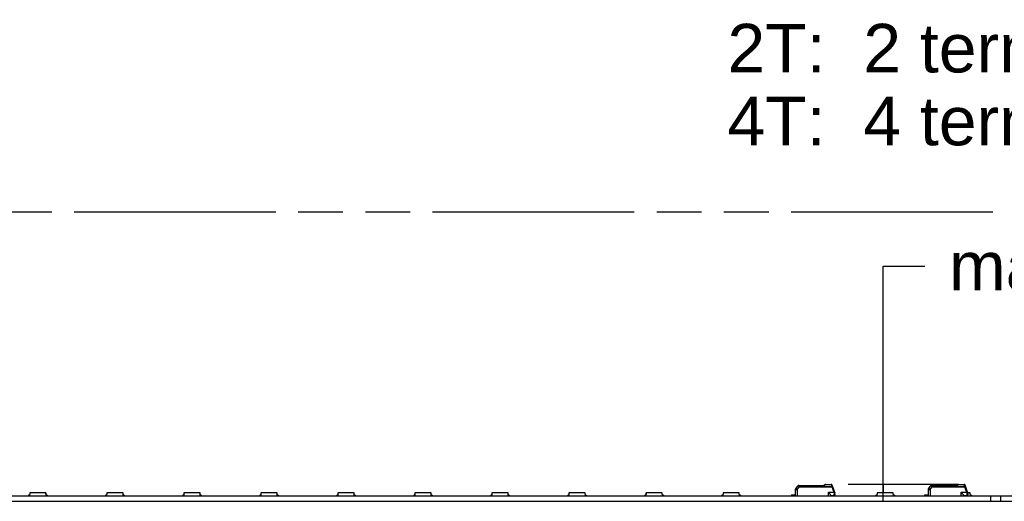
# Model space of a CAD drawing. Header units: millimetres. Extents: x 0 to 210, y 0 to 297.
# Tile 18 of 59: x 94 to 137, y 170 to 191. Entities that reach past the tile are written whole.
import ezdxf

# ---------------------------------------------------------------- set-up
doc = ezdxf.new("R2010")
doc.units = ezdxf.units.MM
doc.header["$LTSCALE"] = 19.36
doc.linetypes.add('PHANTOM', pattern=[0.8, 0.45, -0.05, 0.1, -0.05, 0.1, -0.05])
doc.layers.get('0').update_dxf_attribs({"linetype": 'CONTINUOUS'})
for name, color, linetype in [('DEFAULT_3', 7, 'PHANTOM'), ('Z_DIM_2D', 7, 'CONTINUOUS'), ('Z_NOTICE', 7, 'CONTINUOUS')]:
    doc.layers.add(name, color=color, linetype=linetype)
doc.styles.add('TEXTSTYLE_3', font='helveticaneueltw1g-ltcn.otf')
doc.styles.add('TEXTSTYLE_4', font='gdt', dxfattribs={"width": 0.7})
doc.dimstyles.new('DIMSTYLE_6', dxfattribs={"dimtxt": 2.1, "dimasz": 3.5, "dimexe": 1.5, "dimexo": 0, "dimgap": 1.05, "dimtad": 1, "dimdec": 3, "dimlfac": 7, "dimdsep": 46, "dimtxsty": 'TEXTSTYLE_3', "dimcen": 0.09, "dimclrt": 5, "dimadec": 0, "dimazin": 0, "dimtol": 1, "dimtp": 0.15, "dimtm": 0.15, "dimtfac": 1, "dimtdec": 3, "dimtofl": 0, "dimtmove": 0, "dimatfit": 3, "dimfxl": 0, "dimtolj": 1, "dimarcsym": 0})
doc.dimstyles.new('DIMSTYLE_7', dxfattribs={"dimtxt": 2.1, "dimasz": 3.5, "dimexe": 1.5, "dimexo": 0, "dimgap": 1.05, "dimtad": 1, "dimdec": 3, "dimlfac": 7, "dimdsep": 46, "dimtxsty": 'TEXTSTYLE_3', "dimcen": 0.09, "dimclrt": 5, "dimadec": 0, "dimazin": 0, "dimtp": 0.1, "dimtm": 0.1, "dimtfac": 1, "dimtdec": 3, "dimtofl": 0, "dimtmove": 0, "dimatfit": 3, "dimfxl": 0, "dimtolj": 1, "dimarcsym": 0})

# ---------------------------------------------------------------- blocks, each defined once
blk = doc.blocks.new('*D10')
at = {"layer": 'Z_DIM_2D', "color": 2, "linetype": 'Continuous'}
for p, q in [((137.307, 170.284), (137.307, 173.682)), ((137.307, 173.682), (138.178, 173.682)), ((136.621, 170.402), (138.807, 170.402)), ((136.621, 170.166), (138.807, 170.166)), ((137.307, 170.402), (137.307, 170.284)), ((137.307, 170.166), (137.307, 170.284))]:
    blk.add_line(p, q, dxfattribs=at)
at = {"layer": 'Z_DIM_2D', "color": 5, "linetype": 'Continuous'}
for s, height, style, p in [('1.65', 2.1, 'TEXTSTYLE_3', (139.228, 172.632)), ('`', 1.47, 'TEXTSTYLE_4', (144.165, 172.947)), ('0.15', 1.47, 'TEXTSTYLE_3', (145.88, 172.947))]:
    blk.add_text(s, height=height, dxfattribs=dict(at, style=style)).set_placement(p)
blk = doc.blocks.new('_NONE')
blk = doc.blocks.new('*D11')
at = {"layer": 'Z_DIM_2D', "color": 2, "linetype": 'Continuous'}
for p, q in [((131.536, 170.53), (131.536, 180.338)), ((131.536, 180.338), (133.341, 180.338)), ((134.391, 170.895), (130.036, 170.895)), ((131.536, 170.895), (131.536, 170.53)), ((134.803, 170.895), (134.391, 170.895)), ((131.536, 170.166), (131.536, 170.53))]:
    blk.add_line(p, q, dxfattribs=at)
at = {"layer": 'Z_DIM_2D', "color": 5, "linetype": 'Continuous', "style": 'TEXTSTYLE_3'}
blk.add_text('max. 5.50', height=2.1, dxfattribs=at).set_placement((134.391, 179.288))

msp = doc.modelspace()

# ---------------------------------------------------------------- linework, layer by layer
at = {"color": 7, "linetype": 'Continuous'}
for p, q in [((127.74779, 170.68138), (127.74541, 170.409)), ((127.85672, 170.84165), (127.76784, 170.73573)), ((127.83314, 170.68108), (127.83192, 170.409)), ((127.87861, 170.85186), (128.97895, 170.85186)), ((129.01915, 170.87963), (128.97875, 170.85186)), ((129.06771, 170.89471), (129.30197, 170.89471)), ((129.18113, 170.56739), (129.18209, 170.56614)), ((129.32772, 170.79565), (129.32772, 170.80175)), ((129.32882, 170.87592), (129.45109, 170.53998)), ((129.41079, 170.56739), (129.42424, 170.52125)), ((133.48351, 170.68138), (133.48113, 170.409)), ((133.59244, 170.84165), (133.50356, 170.73573)), ((133.56885, 170.68108), (133.56763, 170.409)), ((133.61432, 170.85186), (134.71467, 170.85186)), ((134.75486, 170.87963), (134.71446, 170.85186)), ((134.80342, 170.89471), (135.03769, 170.89471)), ((134.91684, 170.56739), (134.91781, 170.56614)), ((135.06343, 170.79565), (135.06344, 170.80175)), ((135.06454, 170.87592), (135.18681, 170.53998)), ((135.1465, 170.56739), (135.15995, 170.52125)), ((56.76399, 170.40186), (136.62113, 170.40186)), ((56.76399, 170.16614), (136.62113, 170.16614)), ((94.62887, 170.43071), (94.62887, 170.40186)), ((94.67305, 170.43071), (94.62887, 170.43071)), ((94.67887, 170.53071), (94.67171, 170.40185)), ((95.37887, 170.53071), (94.67887, 170.53071)), ((94.68574, 170.40185), (94.69314, 170.53071)), ((94.69316, 170.53357), (94.69316, 170.53071)), ((95.36459, 170.53357), (94.69316, 170.53357)), ((95.36459, 170.53357), (95.36459, 170.53071)), ((95.36461, 170.53071), (95.37201, 170.40185)), ((95.38603, 170.40186), (95.37887, 170.53071)), ((95.42799, 170.43071), (95.38469, 170.43071)), ((95.42799, 170.43071), (95.42799, 170.40186)), ((98.00043, 170.43071), (97.95625, 170.43071)), ((97.95625, 170.43071), (97.95625, 170.40186)), ((98.00625, 170.53071), (97.99909, 170.40185)), ((98.70625, 170.53071), (98.00625, 170.53071)), ((98.01312, 170.40185), (98.02052, 170.53071)), ((98.69197, 170.53357), (98.02054, 170.53357)), ((98.02054, 170.53357), (98.02054, 170.53071)), ((98.69197, 170.53357), (98.69197, 170.53071)), ((98.69199, 170.53071), (98.69939, 170.40185)), ((98.71341, 170.40186), (98.70625, 170.53071)), ((98.75537, 170.43071), (98.71207, 170.43071)), ((98.75537, 170.43071), (98.75537, 170.40186)), ((101.32781, 170.43071), (101.28364, 170.43071)), ((101.28364, 170.43071), (101.28364, 170.40186)), ((101.33363, 170.53071), (101.32648, 170.40185)), ((102.03364, 170.53071), (101.33364, 170.53071)), ((101.3405, 170.40185), (101.3479, 170.53071)), ((102.01935, 170.53357), (101.34792, 170.53357)), ((101.34792, 170.53357), (101.34792, 170.53071)), ((102.01935, 170.53357), (102.01935, 170.53071)), ((102.01937, 170.53071), (102.02677, 170.40185)), ((102.04079, 170.40186), (102.03364, 170.53071)), ((102.08276, 170.43071), (102.03946, 170.43071)), ((102.08276, 170.43071), (102.08276, 170.40186)), ((104.6552, 170.43071), (104.61102, 170.43071)), ((104.61102, 170.43071), (104.61102, 170.40186)), ((104.66102, 170.53071), (104.65386, 170.40185)), ((105.36102, 170.53071), (104.66102, 170.53071)), ((104.66788, 170.40185), (104.67528, 170.53071)), ((105.34673, 170.53357), (104.6753, 170.53357)), ((104.6753, 170.53357), (104.6753, 170.53071)), ((105.34673, 170.53357), (105.34673, 170.53071)), ((105.34675, 170.53071), (105.35415, 170.40185)), ((105.36818, 170.40186), (105.36102, 170.53071)), ((105.41014, 170.43071), (105.36684, 170.43071)), ((105.41014, 170.43071), (105.41014, 170.40186)), ((107.98258, 170.43071), (107.9384, 170.43071)), ((107.9384, 170.43071), (107.9384, 170.40186)), ((107.9884, 170.53071), (107.98124, 170.40185)), ((108.6884, 170.53071), (107.9884, 170.53071)), ((107.99526, 170.40185), (108.00266, 170.53071)), ((108.67411, 170.53357), (108.00268, 170.53357)), ((108.00268, 170.53357), (108.00268, 170.53071)), ((108.67411, 170.53357), (108.67411, 170.53071)), ((108.67413, 170.53071), (108.68153, 170.40185)), ((108.69556, 170.40186), (108.6884, 170.53071)), ((108.73752, 170.43071), (108.69422, 170.43071)), ((108.73752, 170.43071), (108.73752, 170.40186)), ((111.30996, 170.43071), (111.26578, 170.43071)), ((111.26578, 170.43071), (111.26578, 170.40186)), ((111.31578, 170.53071), (111.30862, 170.40185)), ((112.01578, 170.53071), (111.31578, 170.53071)), ((111.32264, 170.40185), (111.33004, 170.53071)), ((112.00149, 170.53357), (111.33006, 170.53357)), ((111.33006, 170.53357), (111.33006, 170.53071)), ((112.00149, 170.53357), (112.00149, 170.53071)), ((112.00152, 170.53071), (112.00892, 170.40185)), ((112.02294, 170.40186), (112.01578, 170.53071)), ((112.0649, 170.43071), (112.0216, 170.43071)), ((112.0649, 170.43071), (112.0649, 170.40186)), ((114.63734, 170.43071), (114.59316, 170.43071)), ((114.59316, 170.43071), (114.59316, 170.40186)), ((114.64316, 170.53071), (114.636, 170.40185)), ((115.34316, 170.53071), (114.64316, 170.53071)), ((114.65002, 170.40185), (114.65742, 170.53071)), ((115.32887, 170.53357), (114.65745, 170.53357)), ((114.65745, 170.53357), (114.65745, 170.53071)), ((115.32887, 170.53357), (115.32887, 170.53071)), ((115.3289, 170.53071), (115.3363, 170.40185)), ((115.35032, 170.40186), (115.34316, 170.53071)), ((115.39228, 170.43071), (115.34898, 170.43071)), ((115.39228, 170.43071), (115.39228, 170.40186)), ((117.96472, 170.43071), (117.92054, 170.43071)), ((117.92054, 170.43071), (117.92054, 170.40186)), ((117.97054, 170.53071), (117.96338, 170.40185)), ((118.67054, 170.53071), (117.97054, 170.53071)), ((117.97741, 170.40185), (117.98481, 170.53071)), ((118.65626, 170.53357), (117.98483, 170.53357)), ((117.98483, 170.53357), (117.98483, 170.53071)), ((118.65626, 170.53357), (118.65626, 170.53071)), ((118.65628, 170.53071), (118.66368, 170.40185)), ((118.6777, 170.40186), (118.67054, 170.53071)), ((118.71966, 170.43071), (118.67636, 170.43071)), ((118.71966, 170.43071), (118.71966, 170.40186)), ((121.2921, 170.43071), (121.24792, 170.43071)), ((121.24792, 170.43071), (121.24792, 170.40186)), ((121.29792, 170.53071), (121.29076, 170.40185)), ((121.99792, 170.53071), (121.29792, 170.53071)), ((121.30479, 170.40185), (121.31219, 170.53071)), ((121.98364, 170.53357), (121.31221, 170.53357)), ((121.31221, 170.53357), (121.31221, 170.53071)), ((121.98364, 170.53357), (121.98364, 170.53071)), ((121.98366, 170.53071), (121.99106, 170.40185)), ((122.00508, 170.40186), (121.99792, 170.53071)), ((122.04704, 170.43071), (122.00374, 170.43071)), ((122.04704, 170.43071), (122.04704, 170.40186)), ((124.61948, 170.43071), (124.5753, 170.43071)), ((124.5753, 170.43071), (124.5753, 170.40186)), ((124.6253, 170.53071), (124.61815, 170.40185)), ((125.3253, 170.53071), (124.6253, 170.53071)), ((124.63217, 170.40185), (124.63957, 170.53071)), ((125.31102, 170.53357), (124.63959, 170.53357)), ((124.63959, 170.53357), (124.63959, 170.53071)), ((125.31102, 170.53357), (125.31102, 170.53071)), ((125.31104, 170.53071), (125.31844, 170.40185)), ((125.33246, 170.40186), (125.3253, 170.53071)), ((125.37443, 170.43071), (125.33112, 170.43071)), ((125.37443, 170.43071), (125.37443, 170.40186)), ((127.58827, 170.44471), (127.7457, 170.44471)), ((127.58827, 170.44471), (127.58827, 170.40186)), ((127.74555, 170.42329), (127.6097, 170.42329)), ((127.74542, 170.409), (129.26684, 170.409)), ((127.94592, 170.409), (127.94553, 170.40185)), ((127.95955, 170.40185), (127.95996, 170.409)), ((128.64541, 170.409), (128.64582, 170.40185)), ((128.65984, 170.40186), (128.65945, 170.409)), ((128.70181, 170.409), (128.70181, 170.40186)), ((129.10551, 170.40186), (129.10573, 170.409)), ((129.1196, 170.40461), (129.12399, 170.409)), ((129.26684, 170.43573), (129.26684, 170.409)), ((129.26684, 170.42329), (129.43113, 170.42329)), ((129.45256, 170.40186), (129.45256, 170.43309)), ((129.4597, 170.49123), (129.4597, 170.45186)), ((131.27425, 170.43071), (131.23007, 170.43071)), ((131.23007, 170.43071), (131.23007, 170.40186)), ((131.28007, 170.53071), (131.27291, 170.40185)), ((131.98007, 170.53071), (131.28007, 170.53071)), ((131.28693, 170.40185), (131.29433, 170.53071)), ((131.96578, 170.53357), (131.29435, 170.53357)), ((131.29435, 170.53357), (131.29435, 170.53071)), ((131.96578, 170.53357), (131.96578, 170.53071)), ((131.9658, 170.53071), (131.9732, 170.40185)), ((131.98723, 170.40186), (131.98007, 170.53071)), ((132.02919, 170.43071), (131.98589, 170.43071)), ((132.02919, 170.43071), (132.02919, 170.40186)), ((133.32399, 170.44471), (133.48141, 170.44471)), ((133.32399, 170.44471), (133.32399, 170.40186)), ((133.48126, 170.42329), (133.34541, 170.42329)), ((133.48114, 170.409), (135.00256, 170.409)), ((134.55745, 170.409), (134.55745, 170.40186)), ((134.60069, 170.409), (134.60029, 170.40185)), ((134.61431, 170.40185), (134.61472, 170.409)), ((134.84123, 170.40186), (134.84144, 170.409)), ((134.85531, 170.40461), (134.8597, 170.409)), ((135.00256, 170.43573), (135.00256, 170.409)), ((135.00256, 170.42329), (135.16684, 170.42329)), ((135.18827, 170.40186), (135.18827, 170.43309)), ((135.29316, 170.53357), (135.18891, 170.53357)), ((135.30745, 170.53071), (135.18981, 170.53071)), ((135.19541, 170.49123), (135.19541, 170.45186)), ((135.29316, 170.53357), (135.29316, 170.53071)), ((135.29318, 170.53071), (135.30059, 170.40185)), ((135.31461, 170.40186), (135.30745, 170.53071)), ((135.35657, 170.43071), (135.31327, 170.43071)), ((135.35657, 170.43071), (135.35657, 170.40186)), ((136.19256, 170.16614), (136.19256, 170.40186)), ((136.62113, 170.16614), (136.62113, 170.40186))]:
    msp.add_line(p, q, dxfattribs=at)
at = {"color": 9, "linetype": 'Continuous'}
for p, q in [((127.83314, 170.68108), (127.92938, 170.79565)), ((127.85672, 170.84165), (127.87706, 170.83789)), ((127.91113, 170.83598), (127.91112, 170.85186)), ((128.98741, 170.83598), (127.91113, 170.83598)), ((127.92938, 170.79565), (127.92939, 170.80175)), ((127.92938, 170.79565), (129.32772, 170.79565)), ((127.92939, 170.8019), (129.32772, 170.8019)), ((128.98741, 170.83598), (128.9902, 170.83828)), ((129.01307, 170.85736), (129.02828, 170.87016)), ((129.02828, 170.87016), (129.03534, 170.87608)), ((129.06771, 170.88837), (129.06771, 170.89471)), ((129.06771, 170.88837), (129.30197, 170.88837)), ((129.18113, 170.56739), (129.41079, 170.56739)), ((129.18113, 170.409), (129.18113, 170.56739)), ((129.30197, 170.88837), (129.30197, 170.89471)), ((129.30197, 170.88837), (129.30351, 170.8832)), ((129.30351, 170.8832), (129.30686, 170.87196)), ((129.30686, 170.87196), (129.3125, 170.85306)), ((129.3125, 170.85306), (129.31729, 170.83695)), ((129.32772, 170.79565), (129.41079, 170.56739)), ((133.56885, 170.68108), (133.66509, 170.79565)), ((133.59244, 170.84165), (133.61278, 170.83789)), ((133.64684, 170.83598), (133.64684, 170.85186)), ((134.72313, 170.83598), (133.64684, 170.83598)), ((133.66509, 170.79565), (133.6651, 170.80175)), ((133.66509, 170.79565), (135.06343, 170.79565)), ((133.6651, 170.8019), (135.06344, 170.8019)), ((134.72313, 170.83598), (134.72591, 170.83828)), ((134.74879, 170.85736), (134.764, 170.87016)), ((134.764, 170.87016), (134.77105, 170.87608)), ((134.80342, 170.88837), (134.80342, 170.89471)), ((134.80342, 170.88837), (135.03769, 170.88837)), ((134.91684, 170.56739), (135.1465, 170.56739)), ((134.91684, 170.409), (134.91684, 170.56739)), ((135.03769, 170.88837), (135.03769, 170.89471)), ((135.03769, 170.88837), (135.03923, 170.8832)), ((135.03923, 170.8832), (135.04257, 170.87196)), ((135.04257, 170.87196), (135.04822, 170.85306)), ((135.04822, 170.85306), (135.05301, 170.83695)), ((135.06343, 170.79565), (135.1465, 170.56739)), ((94.70153, 170.53357), (94.70153, 170.53071)), ((94.75162, 170.53357), (94.75162, 170.53071)), ((94.77183, 170.53357), (94.77183, 170.53071)), ((95.28454, 170.53357), (95.28454, 170.53071)), ((95.30474, 170.53357), (95.30474, 170.53071)), ((95.35622, 170.53071), (95.35622, 170.53357)), ((98.02891, 170.53357), (98.02891, 170.53071)), ((98.07901, 170.53357), (98.07901, 170.53071)), ((98.09921, 170.53357), (98.09921, 170.53071)), ((98.61192, 170.53357), (98.61192, 170.53071)), ((98.63212, 170.53357), (98.63212, 170.53071)), ((98.6836, 170.53071), (98.6836, 170.53357)), ((101.35629, 170.53357), (101.35629, 170.53071)), ((101.40639, 170.53357), (101.40639, 170.53071)), ((101.42659, 170.53357), (101.42659, 170.53071)), ((101.9393, 170.53357), (101.9393, 170.53071)), ((101.95951, 170.53357), (101.95951, 170.53071)), ((102.01098, 170.53071), (102.01098, 170.53357)), ((104.68367, 170.53357), (104.68367, 170.53071)), ((104.73377, 170.53357), (104.73377, 170.53071)), ((104.75397, 170.53357), (104.75397, 170.53071)), ((105.26668, 170.53357), (105.26668, 170.53071)), ((105.28689, 170.53357), (105.28689, 170.53071)), ((105.33836, 170.53071), (105.33836, 170.53357)), ((108.01105, 170.53357), (108.01105, 170.53071)), ((108.06115, 170.53357), (108.06115, 170.53071)), ((108.08135, 170.53357), (108.08135, 170.53071)), ((108.59406, 170.53357), (108.59406, 170.53071)), ((108.61427, 170.53357), (108.61427, 170.53071)), ((108.66574, 170.53071), (108.66574, 170.53357)), ((111.33843, 170.53357), (111.33843, 170.53071)), ((111.38853, 170.53357), (111.38853, 170.53071)), ((111.40873, 170.53357), (111.40873, 170.53071)), ((111.92145, 170.53357), (111.92145, 170.53071)), ((111.94165, 170.53357), (111.94165, 170.53071)), ((111.99313, 170.53071), (111.99313, 170.53357)), ((114.66581, 170.53357), (114.66581, 170.53071)), ((114.71591, 170.53357), (114.71591, 170.53071)), ((114.73612, 170.53357), (114.73612, 170.53071)), ((115.24883, 170.53357), (115.24883, 170.53071)), ((115.26903, 170.53357), (115.26903, 170.53071)), ((115.32051, 170.53071), (115.32051, 170.53357)), ((117.9932, 170.53357), (117.9932, 170.53071)), ((118.04329, 170.53357), (118.04329, 170.53071)), ((118.0635, 170.53357), (118.0635, 170.53071)), ((118.57621, 170.53357), (118.57621, 170.53071)), ((118.59641, 170.53357), (118.59641, 170.53071)), ((118.64789, 170.53071), (118.64789, 170.53357)), ((121.32058, 170.53357), (121.32058, 170.53071)), ((121.37068, 170.53357), (121.37068, 170.53071)), ((121.39088, 170.53357), (121.39088, 170.53071)), ((121.90359, 170.53357), (121.90359, 170.53071)), ((121.92379, 170.53357), (121.92379, 170.53071)), ((121.97527, 170.53071), (121.97527, 170.53357)), ((124.64796, 170.53357), (124.64796, 170.53071)), ((124.69806, 170.53357), (124.69806, 170.53071)), ((124.71826, 170.53357), (124.71826, 170.53071)), ((125.23097, 170.53357), (125.23097, 170.53071)), ((125.25117, 170.53357), (125.25117, 170.53071)), ((125.30265, 170.53071), (125.30265, 170.53357)), ((127.6097, 170.44471), (127.6097, 170.42329)), ((129.2097, 170.409), (129.2097, 170.40186)), ((129.43113, 170.42329), (129.43113, 170.47239)), ((131.30272, 170.53357), (131.30272, 170.53071)), ((131.35282, 170.53357), (131.35282, 170.53071)), ((131.37302, 170.53357), (131.37302, 170.53071)), ((131.88573, 170.53357), (131.88573, 170.53071)), ((131.90594, 170.53357), (131.90594, 170.53071)), ((131.95741, 170.53071), (131.95741, 170.53357)), ((133.34541, 170.44471), (133.34541, 170.42329)), ((134.94541, 170.409), (134.94541, 170.40186)), ((135.16684, 170.42329), (135.16684, 170.47239)), ((135.21312, 170.53357), (135.21312, 170.53071)), ((135.23332, 170.53357), (135.23332, 170.53071)), ((135.28479, 170.53071), (135.28479, 170.53357))]:
    msp.add_line(p, q, dxfattribs=at)
at = {"color": 7, "linetype": 'Continuous'}
for centre, radius, start, end in [((127.8335, 170.68063), 0.08571, 140, 179.5), ((127.87861, 170.82329), 0.02857, 90, 139.999876), ((129.06771, 170.809), 0.08571, 90.001443, 124.507674), ((129.30197, 170.86614), 0.02857, 20.000692, 90.000522), ((133.56922, 170.68063), 0.08571, 140, 179.5), ((133.61432, 170.82329), 0.02857, 90, 139.999876), ((134.80342, 170.809), 0.08571, 90.001443, 124.507674), ((135.03769, 170.86614), 0.02857, 20.000692, 90.000522), ((127.88113, 170.48757), 0.08571, 270, 293.556464), ((129.43113, 170.45186), 0.02857, 270, 360), ((129.43116, 170.38766), 0.03563, 53.082239, 90.047869), ((129.31684, 170.49114), 0.14286, 0.015969, 19.990184), ((133.61684, 170.48757), 0.08571, 270, 293.556464), ((135.16684, 170.45186), 0.02857, 270, 360), ((135.16687, 170.38766), 0.03563, 53.082239, 90.047869), ((135.05256, 170.49114), 0.14286, 0.015969, 19.990184)]:
    msp.add_arc(centre, radius, start, end, dxfattribs=at)
at = {"color": 9, "linetype": 'Continuous'}
for centre, radius, start, end in [((127.56264, 169.1098), 1.75645, 79.48096, 79.688026), ((127.54383, 169.01467), 1.85342, 78.955935, 79.446058), ((127.25815, 172.93762), 2.72163, 309.52417, 309.926875), ((126.49475, 173.84868), 3.91023, 309.937048, 310.093219), ((129.07347, 170.83034), 0.05954, 125.109603, 129.820131), ((143.83436, 175.13919), 15.14115, 196.507615, 196.645971), ((133.29836, 169.1098), 1.75645, 79.48096, 79.688026), ((133.27954, 169.01467), 1.85342, 78.955935, 79.446058), ((132.99386, 172.93762), 2.72163, 309.52417, 309.926875), ((132.23047, 173.84868), 3.91023, 309.937048, 310.093219), ((134.80918, 170.83034), 0.05954, 125.109603, 129.820131), ((149.57007, 175.13919), 15.14115, 196.507615, 196.645971), ((129.39437, 170.61226), 0.09578, 288.168376, 290.008363), ((135.13009, 170.61226), 0.09578, 288.168376, 290.008363)]:
    msp.add_arc(centre, radius, start, end, dxfattribs=at)
at = {"color": 7, "linetype": 'Continuous'}
for centre in [(127.6097, 170.38757), (133.34541, 170.38757)]:
    msp.add_ellipse(centre, major_axis=(0.03571, 0), ratio=1, start_param=1.57079633, end_param=2.21429744, dxfattribs=at)
at = {"color": 9, "linetype": 'Continuous'}
for points, knots in [([(127.74779, 170.68138), (127.7478, 170.68193), (127.75126, 170.68091), (127.75482, 170.68203), (127.76328, 170.6815), (127.77347, 170.68176), (127.78634, 170.68165), (127.80642, 170.6816), (127.82226, 170.68148), (127.83315, 170.68138)], [0, 0, 0, 0, 0.01926824, 0.07613444, 0.16846498, 0.29273333, 0.44420028, 0.61705335, 1, 1, 1, 1]), ([(127.76784, 170.73573), (127.76819, 170.73615), (127.77017, 170.73311), (127.77362, 170.73173), (127.77976, 170.72592), (127.78776, 170.71965), (127.79756, 170.71136), (127.81304, 170.69864), (127.82505, 170.68835), (127.83314, 170.68108)], [0, 0, 0, 0, 0.01921377, 0.07601242, 0.16826626, 0.29246892, 0.443904, 0.61677274, 1, 1, 1, 1]), ([(127.91112, 170.85186), (127.90976, 170.85186), (127.90223, 170.84883), (127.9, 170.83993), (127.89888, 170.83377)], [0, 0, 0, 0, 0.17825285, 1, 1, 1, 1]), ([(127.92938, 170.79565), (127.9251, 170.79698), (127.91675, 170.80054), (127.90533, 170.81379), (127.90134, 170.82593), (127.89888, 170.83377)], [0, 0, 0, 0, 0.26296655, 0.51799079, 1, 1, 1, 1]), ([(129.01915, 170.87963), (129.02007, 170.88026), (129.02575, 170.88217), (129.03162, 170.87884), (129.03534, 170.87608)], [0, 0, 0, 0, 0.19366362, 1, 1, 1, 1]), ([(129.3125, 170.85306), (129.31553, 170.85382), (129.32434, 170.85548), (129.33719, 170.85299), (129.33935, 170.84699)], [0, 0, 0, 0, 0.32895636, 1, 1, 1, 1]), ([(129.31502, 170.88763), (129.31669, 170.88717), (129.32247, 170.88503), (129.3273, 170.88009), (129.32882, 170.87592)], [0, 0, 0, 0, 0.2800959, 1, 1, 1, 1]), ([(129.32772, 170.8019), (129.33366, 170.80395), (129.34203, 170.80623), (129.3507, 170.80698), (129.35424, 170.80608), (129.35457, 170.80517)], [0, 0, 0, 0, 0.67896552, 0.8953232, 1, 1, 1, 1]), ([(129.43765, 170.57691), (129.43759, 170.57708), (129.43661, 170.57637), (129.43537, 170.57633), (129.43276, 170.57522), (129.428, 170.57365), (129.42051, 170.57089), (129.41421, 170.56863), (129.41079, 170.56739)], [0, 0, 0, 0, 0.019284, 0.07615418, 0.16850544, 0.2928373, 0.61711521, 1, 1, 1, 1]), ([(133.48351, 170.68138), (133.48351, 170.68193), (133.48698, 170.68091), (133.49054, 170.68203), (133.499, 170.6815), (133.50919, 170.68176), (133.52205, 170.68165), (133.54214, 170.6816), (133.55797, 170.68148), (133.56887, 170.68138)], [0, 0, 0, 0, 0.01926824, 0.07613444, 0.16846498, 0.29273333, 0.44420028, 0.61705335, 1, 1, 1, 1]), ([(133.50356, 170.73573), (133.50391, 170.73615), (133.50588, 170.73311), (133.50934, 170.73173), (133.51548, 170.72592), (133.52348, 170.71965), (133.53327, 170.71136), (133.54876, 170.69864), (133.56076, 170.68835), (133.56885, 170.68108)], [0, 0, 0, 0, 0.01921377, 0.07601242, 0.16826626, 0.29246892, 0.443904, 0.61677274, 1, 1, 1, 1]), ([(133.64684, 170.85186), (133.64548, 170.85186), (133.63795, 170.84883), (133.63571, 170.83993), (133.63459, 170.83377)], [0, 0, 0, 0, 0.17825285, 1, 1, 1, 1]), ([(133.66509, 170.79565), (133.66081, 170.79698), (133.65246, 170.80054), (133.64105, 170.81379), (133.63706, 170.82593), (133.63459, 170.83377)], [0, 0, 0, 0, 0.26296655, 0.51799079, 1, 1, 1, 1]), ([(134.75486, 170.87963), (134.75578, 170.88026), (134.76146, 170.88217), (134.76733, 170.87884), (134.77105, 170.87608)], [0, 0, 0, 0, 0.19366362, 1, 1, 1, 1]), ([(135.04822, 170.85306), (135.05124, 170.85382), (135.06005, 170.85548), (135.07291, 170.85299), (135.07506, 170.84699)], [0, 0, 0, 0, 0.32895636, 1, 1, 1, 1]), ([(135.05074, 170.88763), (135.0524, 170.88717), (135.05818, 170.88503), (135.06302, 170.88009), (135.06454, 170.87592)], [0, 0, 0, 0, 0.2800959, 1, 1, 1, 1]), ([(135.06344, 170.8019), (135.06938, 170.80395), (135.07775, 170.80623), (135.08641, 170.80698), (135.08995, 170.80608), (135.09029, 170.80517)], [0, 0, 0, 0, 0.67896552, 0.8953232, 1, 1, 1, 1]), ([(135.17337, 170.57691), (135.1733, 170.57708), (135.17233, 170.57637), (135.17108, 170.57633), (135.16848, 170.57522), (135.16372, 170.57365), (135.15622, 170.57089), (135.14992, 170.56863), (135.14651, 170.56739)], [0, 0, 0, 0, 0.019284, 0.07615418, 0.16850544, 0.2928373, 0.61711521, 1, 1, 1, 1]), ([(129.42424, 170.52125), (129.42546, 170.51696), (129.42944, 170.50097), (129.43123, 170.48441), (129.43113, 170.47239)], [0, 0, 0, 0, 0.27063539, 1, 1, 1, 1]), ([(129.42714, 170.52226), (129.43352, 170.52458), (129.44131, 170.52806), (129.45227, 170.53674), (129.4511, 170.53996)], [0, 0, 0, 0, 0.66461578, 1, 1, 1, 1]), ([(129.43113, 170.47239), (129.43811, 170.47239), (129.45074, 170.47458), (129.4597, 170.48598), (129.4597, 170.49123)], [0, 0, 0, 0, 0.57073044, 1, 1, 1, 1]), ([(135.15995, 170.52125), (135.16117, 170.51696), (135.16516, 170.50097), (135.16694, 170.48441), (135.16684, 170.47239)], [0, 0, 0, 0, 0.27063539, 1, 1, 1, 1]), ([(135.16286, 170.52226), (135.16923, 170.52458), (135.17702, 170.52806), (135.18799, 170.53674), (135.18681, 170.53996)], [0, 0, 0, 0, 0.66461578, 1, 1, 1, 1]), ([(135.16684, 170.47239), (135.17382, 170.47239), (135.18645, 170.47458), (135.19541, 170.48598), (135.19541, 170.49123)], [0, 0, 0, 0, 0.57073044, 1, 1, 1, 1])]:
    msp.add_open_spline(points, degree=3, knots=knots, dxfattribs=at)
for points in [[(127.91113, 170.83598), (127.90699, 170.83565), (127.90286, 170.83493), (127.89888, 170.83377)], [(129.0554, 170.88667), (129.04965, 170.88512), (129.0441, 170.88248), (129.03922, 170.87905)], [(129.06771, 170.88837), (129.06357, 170.88839), (129.0594, 170.88775), (129.0554, 170.88667)], [(129.30197, 170.88837), (129.30629, 170.88899), (129.31082, 170.88877), (129.31502, 170.88763)], [(133.64684, 170.83598), (133.64271, 170.83565), (133.63858, 170.83493), (133.63459, 170.83377)], [(134.79112, 170.88667), (134.78536, 170.88512), (134.77981, 170.88248), (134.77493, 170.87905)], [(134.80342, 170.88837), (134.79928, 170.88839), (134.79511, 170.88775), (134.79112, 170.88667)], [(135.03769, 170.88837), (135.042, 170.88899), (135.04653, 170.88877), (135.05074, 170.88763)]]:
    msp.add_open_spline(points, degree=3, dxfattribs=at)
at = {"color": 7, "linetype": 'Continuous'}
for points, knots in [([(127.91113, 170.83598), (127.91136, 170.83266), (127.91227, 170.82594), (127.91394, 170.81585), (127.91898, 170.80594), (127.92592, 170.80293), (127.92939, 170.8019)], [0, 0, 0, 0, 0.24009838, 0.48755096, 0.73965478, 1, 1, 1, 1]), ([(128.97895, 170.85186), (128.98085, 170.85186), (128.98377, 170.84445), (128.98597, 170.83988), (128.98741, 170.83598)], [0, 0, 0, 0, 0.3138093, 1, 1, 1, 1]), ([(129.18209, 170.56614), (129.19162, 170.55384), (129.21014, 170.52985), (129.23622, 170.49502), (129.25584, 170.46494), (129.26683, 170.44462), (129.26684, 170.43573)], [0, 0, 0, 0, 0.29837247, 0.58231157, 0.82943004, 1, 1, 1, 1]), ([(129.35457, 170.80517), (129.35451, 170.80534), (129.35353, 170.80463), (129.35229, 170.80459), (129.34968, 170.80348), (129.34492, 170.80191), (129.33743, 170.79915), (129.33113, 170.79689), (129.32771, 170.79565)], [0, 0, 0, 0, 0.0192891, 0.07615891, 0.16850896, 0.29283996, 0.6171166, 1, 1, 1, 1]), ([(133.64684, 170.83598), (133.64708, 170.83266), (133.64799, 170.82594), (133.64965, 170.81585), (133.6547, 170.80594), (133.66164, 170.80293), (133.6651, 170.8019)], [0, 0, 0, 0, 0.24009838, 0.48755096, 0.73965478, 1, 1, 1, 1]), ([(134.71467, 170.85186), (134.71657, 170.85186), (134.71949, 170.84445), (134.72169, 170.83988), (134.72313, 170.83598)], [0, 0, 0, 0, 0.3138093, 1, 1, 1, 1]), ([(134.91781, 170.56614), (134.92734, 170.55384), (134.94585, 170.52985), (134.97193, 170.49502), (134.99155, 170.46494), (135.00255, 170.44462), (135.00256, 170.43573)], [0, 0, 0, 0, 0.29837247, 0.58231157, 0.82943004, 1, 1, 1, 1]), ([(135.09029, 170.80517), (135.09022, 170.80534), (135.08925, 170.80463), (135.088, 170.80459), (135.0854, 170.80348), (135.08064, 170.80191), (135.07314, 170.79915), (135.06685, 170.79689), (135.06343, 170.79565)], [0, 0, 0, 0, 0.0192891, 0.07615891, 0.16850896, 0.29283996, 0.6171166, 1, 1, 1, 1])]:
    msp.add_open_spline(points, degree=3, knots=knots, dxfattribs=at)
at = {"layer": 'DEFAULT_3', "color": 91, "linetype": 'PHANTOM', "true_color": 0x80ff80}
msp.add_line((50.12864, 182.68), (150.12864, 182.68), dxfattribs=at)

# ---------------------------------------------------------------- texts
at = {"layer": 'Z_NOTICE', "color": 5, "linetype": 'Continuous', "style": 'TEXTSTYLE_3'}
for s, p in [('2T:  2 terminals on PCB', (124.81746, 188.70756)), ('4T:  4 terminals on PCB', (124.81746, 185.55756)), ('2T                                                                                                       2T', (57.75098, 175.07316)), ('4T    4T                                                                                       4T    4T', (57.75098, 171.92316))]:
    msp.add_text(s, height=2.1, dxfattribs=at).set_placement(p)

# ---------------------------------------------------------------- dimensions: what is measured, and where the dimension line sits
at = {"layer": 'Z_DIM_2D', "color": 2, "linetype": 'Continuous'}
dim = msp.add_linear_dim(base=(131.53635, 170.89471), p1=(136.19256, 170.16614), p2=(134.80342, 170.89471), angle=90, text='max. 5.50', dimstyle='DIMSTYLE_7', override={"dimtad": 0, "dimtih": 1, "dimtoh": 1, "dimblk1": 'NONE', "dimblk2": 'NONE', "dimsah": 1}, dxfattribs=at)
dim.commit()
dim.dimension.update_dxf_attribs({"geometry": '*D11', "text_midpoint": (139.77321, 180.3141), "dimtype": 160})
dim = msp.add_linear_dim(base=(137.30691, 170.40186), p1=(138.80691, 170.16614), p2=(138.80691, 170.40186), angle=90, dimstyle='DIMSTYLE_6', override={"dimtad": 0, "dimtih": 1, "dimtoh": 1, "dimblk1": 'NONE', "dimblk2": 'NONE', "dimsah": 1}, dxfattribs=at)
dim.commit()
dim.dimension.update_dxf_attribs({"geometry": '*D10', "text_midpoint": (144.28187, 173.68213), "dimtype": 160})

doc.saveas('drawing.dxf')
